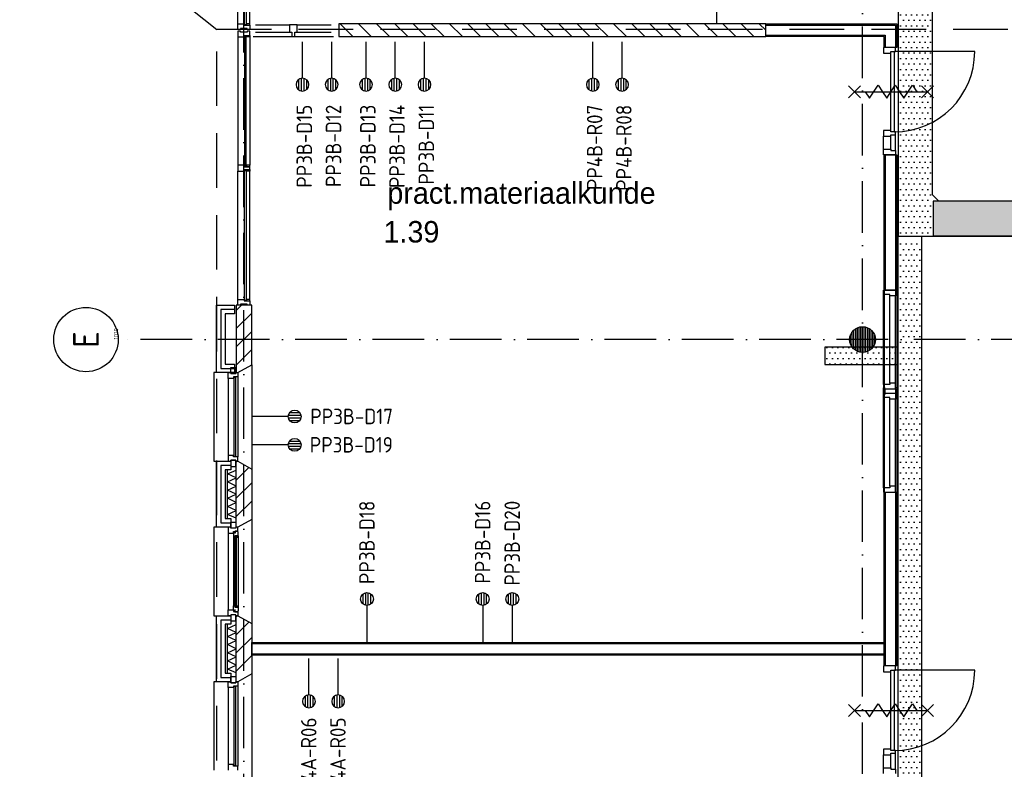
# Model space of a CAD drawing. Header units: millimetres. Extents: x 84333 to 240712, y -2244 to 84291.
# Tile 24 of 74: x 121108 to 132568, y 29373 to 38100. Entities that reach past the tile are written whole.
import ezdxf
from ezdxf.enums import TextEntityAlignment as Align

# ---------------------------------------------------------------- set-up
doc = ezdxf.new("R2010")
doc.units = ezdxf.units.MM
doc.header["$LTSCALE"] = 100
doc.linetypes.add('DASHDOT', pattern=[9, 6, -1.5, 0, -1.5])
doc.linetypes.add('HIDDEN', pattern=[9.525, 6.35, -3.175])
doc.layers.get('0').update_dxf_attribs({"linetype": 'CONTINUOUS'})
for name, color, linetype in [('AFDELING', 4, 'CONTINUOUS'), ('AL$2----_STEMPEL', 7, 'CONTINUOUS'), ('AL$7----_STRAMIEN', 1, 'DASHDOT'), ('AL21----_BUITENWAND', 4, 'CONTINUOUS'), ('AL21K---_ISOLATIE', 1, 'CONTINUOUS'), ('AL22----_BINNENWAND', 7, 'CONTINUOUS'), ('AL24----_TRAPPEN', 7, 'CONTINUOUS'), ('AL28----_KONSTRUKTIE', 3, 'CONTINUOUS'), ('AL31----_BUITENKOZ', 7, 'CONTINUOUS'), ('AL32----_BINNENKOZ', 7, 'CONTINUOUS'), ('AL32----_DRAAIRICHTING', 1, 'CONTINUOUS'), ('AL65----_BEVEILIGING', 7, 'CONTINUOUS'), ('ALN-----_BLOCKNAAM', 2, 'CONTINUOUS'), ('ALXA3---_VOLZWART', 14, 'CONTINUOUS'), ('ALXAA---_GEWBETON', 12, 'CONTINUOUS'), ('ALXAB---_PREFABBETON', 1, 'CONTINUOUS'), ('ALXOU---_GLAS', 7, 'CONTINUOUS'), ('BOUW', 8, 'CONTINUOUS'), ('EB6441--_ATTRIB', 2, 'CONTINUOUS'), ('EL6441--_DATACOM', 3, 'CONTINUOUS'), ('KABELGGOOT1', 8, 'CONTINUOUS'), ('LIJN070', 130, 'CONTINUOUS')]:
    doc.layers.add(name, color=color, linetype=linetype)
doc.styles.add('1_8', font='ISO', dxfattribs={"height": 1.8})
doc.styles.add('BURO-025', font='BUROFONT.shx', dxfattribs={"height": 250})
doc.styles.add('NORATT', font='iso.shx')
doc.styles.get("Standard").update_dxf_attribs({"font": 'iso.shx'})
doc.styles.add('TECHNIC', font='technic_.ttf')
pattern_1 = [(8e-14, (39793.956, 199192.7), (31.75, 63.5), [0, -63.5])]

# ---------------------------------------------------------------- blocks, each defined once
blk = doc.blocks.new('ES4X2')
for p, q in [((-0.45, 1.4), (-0.45, 2.6)), ((-0.15, 1.27), (-0.15, 2.73)), ((0.15, 1.27), (0.15, 2.73)), ((0.45, 1.4), (0.45, 2.6)), ((0, 1.25), (0, -3))]:
    blk.add_line(p, q)
blk.add_circle((0, 2), 0.75)
at = {"style": '1_8', "flags": 8}
for tag, p in [('NUMMER', (1.25, 3.5)), ('CODE', (-1.25, 3.5))]:
    blk.add_attdef(tag, text='', height=1.8, rotation=90, dxfattribs=at).set_placement(p, align=Align.MIDDLE_LEFT)
blk.add_attdef('M_CODE', text='', height=1.8, dxfattribs=at).set_placement((0, 0), align=Align.MIDDLE_CENTER)
blk = doc.blocks.new('1010')
at = {"layer": 'AL$7----_STRAMIEN', "color": 7, "linetype": 'Continuous'}
blk.add_circle((0, 750), 750, dxfattribs=at)
at = {"layer": 'AL$7----_STRAMIEN', "color": 3, "linetype": 'Continuous'}
blk.add_attdef('STR-NAAM', text='', height=600, rotation=360, dxfattribs=at).set_placement((0, 750), align=Align.MIDDLE)
at = {"layer": 'ALN-----_BLOCKNAAM', "linetype": 'Continuous'}
blk.add_text('1010', height=100, dxfattribs=at).set_placement((0, 0))
blk = doc.blocks.new('A$C13e6995e')
at = {"layer": 'KABELGGOOT1'}
h = blk.add_hatch(dxfattribs=at)
h.set_pattern_fill('DOTS', color=256, scale=40, style=0)
h.set_pattern_definition(pattern_1)
h.paths.add_polyline_path([(47000, 37836), (47398, 37829), (47398, 42248), (46999, 42248)])
h = blk.add_hatch(dxfattribs=at)
h.set_pattern_fill('DOTS', color=256, scale=40, style=0)
h.set_pattern_definition(pattern_1)
h.paths.add_polyline_path([(57541, 37829), (57541, 38230), (47405, 38230), (47405, 37829)])
h = blk.add_hatch(dxfattribs=at)
h.set_pattern_fill('DOTS', color=256, scale=40, style=0)
h.set_pattern_definition(pattern_1)
h.paths.add_polyline_path([(47270, 37776), (47000, 37776), (47000, 37434), (47270, 37434)])
h = blk.add_hatch(dxfattribs=at)
h.set_pattern_fill('DOTS', color=256, scale=40, style=0)
h.set_pattern_definition(pattern_1)
h.paths.add_polyline_path([(47270, 37434), (47000, 37434), (47000, 36923), (47270, 36923)])
h = blk.add_hatch(dxfattribs=at)
h.set_pattern_fill('DOTS', color=256, scale=40, style=0)
h.set_pattern_definition(pattern_1)
h.paths.add_polyline_path([(47270, 36923), (47000, 36923), (47000, 35878), (47270, 35878)])
h.paths.add_polyline_path([(46621, 36531), (46621, 36331), (46995, 36331), (46995, 36531)])
h.paths.add_polyline_path([(46621, 36331), (46621, 36531), (46145, 36531), (46145, 36331)])
h.paths.add_polyline_path([(47000, 31285), (47270, 31285), (47270, 32865), (47000, 32865)])
h = blk.add_hatch(dxfattribs=at)
h.set_pattern_fill('DOTS', color=256, scale=40, style=0)
h.set_pattern_definition(pattern_1)
h.paths.add_polyline_path([(47000, 32865), (47270, 32865), (47270, 35878), (47000, 35878)])
at = {"layer": 'AL$2----_STEMPEL', "color": 8}
for p, q in [((39344, 38649), (39315, 38649)), ((39315, 38649), (39315, 38582)), ((39387, 38649), (39344, 38649)), ((39387, 38632), (39387, 38649)), ((39416, 38632), (39387, 38632)), ((39454, 38632), (39416, 38632)), ((39454, 38599), (39454, 38632)), ((39315, 38582), (39387, 38582)), ((39387, 38582), (39387, 38599)), ((39387, 38599), (39454, 38599))]:
    blk.add_line(p, q, dxfattribs=at)
at = {"layer": 'AL$7----_STRAMIEN', "color": 1}
for p, q in [((39385, 9360), (39385, 79257)), ((46585, 9961), (46585, 79257)), ((59485, 36620), (37921, 36620))]:
    blk.add_line(p, q, dxfattribs=at)
at = {"layer": 'AL21----_BUITENWAND', "color": 8}
for p, q in [((39065, 36235), (39065, 37020)), ((39065, 37020), (39275, 37020)), ((39275, 37020), (39275, 36920)), ((39275, 36920), (39165, 36920)), ((39165, 36920), (39165, 36335)), ((39165, 36335), (39275, 36335)), ((39275, 36335), (39275, 36235)), ((39275, 36235), (39065, 36235)), ((39065, 34435), (39065, 35205)), ((39065, 35205), (39234, 35205)), ((39234, 35205), (39234, 35105)), ((39234, 35105), (39165, 35105)), ((39165, 35105), (39165, 34535)), ((39165, 34535), (39234, 34535)), ((39234, 34535), (39234, 34435)), ((39234, 34435), (39065, 34435)), ((39065, 32635), (39065, 33405)), ((39065, 33405), (39234, 33405)), ((39234, 33405), (39234, 33305)), ((39234, 33305), (39165, 33305)), ((39165, 33305), (39165, 32735)), ((39165, 32735), (39234, 32735)), ((39234, 32735), (39234, 32635)), ((39234, 32635), (39065, 32635))]:
    blk.add_line(p, q, dxfattribs=at)
at = {"layer": 'AL21K---_ISOLATIE', "color": 8, "linetype": 'Continuous'}
for p, q in [((39195, 34535), (39195, 35105)), ((39195, 35058), (39295, 35101)), ((39295, 34535), (39295, 35105)), ((39295, 35010), (39195, 35058)), ((39195, 34963), (39295, 35010)), ((39295, 34915), (39195, 34963)), ((39195, 34868), (39295, 34915)), ((39295, 34820), (39195, 34868)), ((39195, 34773), (39295, 34820)), ((39295, 34725), (39195, 34773)), ((39195, 34678), (39295, 34725)), ((39295, 34630), (39195, 34678)), ((39195, 34583), (39295, 34630)), ((39295, 34539), (39195, 34583)), ((39195, 32735), (39195, 33305)), ((39195, 33258), (39295, 33301)), ((39295, 33210), (39195, 33258)), ((39295, 32735), (39295, 33305)), ((39195, 33163), (39295, 33210)), ((39295, 33115), (39195, 33163)), ((39195, 33068), (39295, 33115)), ((39295, 33020), (39195, 33068)), ((39195, 32973), (39295, 33020)), ((39295, 32925), (39195, 32973)), ((39195, 32878), (39295, 32925)), ((39295, 32830), (39195, 32878)), ((39195, 32783), (39295, 32830)), ((39295, 32739), (39195, 32783))]:
    blk.add_line(p, q, dxfattribs=at)
at = {"layer": 'AL22----_BINNENWAND', "color": 8}
for p, q in [((45459, 40297), (46985, 40297)), ((45459, 40147), (45459, 40297)), ((46985, 40297), (46985, 40022)), ((46835, 40147), (45459, 40147)), ((46835, 40022), (46835, 40147)), ((46985, 40022), (46835, 40022)), ((46835, 37195), (46835, 38771)), ((46835, 38771), (46985, 38771)), ((46985, 38771), (46985, 37195)), ((46835, 37195), (46835, 34845)), ((46985, 37195), (46835, 37195)), ((46985, 37195), (46985, 34845)), ((46835, 32820), (46835, 34845)), ((46835, 34845), (46985, 34845)), ((46985, 34845), (46985, 32820)), ((39475, 33095), (46835, 33095)), ((39475, 32945), (39475, 33095)), ((46835, 33095), (46835, 32945)), ((46835, 32945), (39475, 32945)), ((46985, 32820), (46835, 32820))]:
    blk.add_line(p, q, dxfattribs=at)
at = {"layer": 'AL22----_BINNENWAND', "color": 8, "linetype": 'Continuous'}
for p, q in [((45459, 40282), (46970, 40282)), ((46970, 40282), (46970, 40022)), ((45459, 40162), (46850, 40162)), ((46850, 40162), (46850, 40022)), ((46850, 38771), (46850, 37195)), ((46970, 38771), (46970, 37195)), ((46850, 34845), (46850, 32820)), ((46970, 34845), (46970, 32820)), ((39475, 33080), (46835, 33080)), ((39475, 32960), (46835, 32960))]:
    blk.add_line(p, q, dxfattribs=at)
at = {"layer": 'AL24----_TRAPPEN', "color": 8}
blk.add_line((44885, 42120), (44885, 40290), dxfattribs=at)
at = {"layer": 'AL28----_KONSTRUKTIE', "color": 8}
for p, q in [((40488, 40297), (40488, 40147)), ((45459, 40297), (40488, 40297)), ((45459, 40147), (45459, 40297)), ((40488, 40147), (45459, 40147)), ((39295, 35205), (39315, 35205)), ((39295, 34435), (39295, 35205)), ((39315, 35205), (39475, 35113)), ((39475, 35113), (39475, 34527)), ((39475, 34527), (39315, 34435)), ((39315, 34435), (39295, 34435)), ((39295, 33405), (39315, 33405)), ((39295, 32635), (39295, 33405)), ((39315, 33405), (39475, 33313)), ((39475, 33313), (39475, 32727)), ((39475, 32727), (39315, 32635)), ((39315, 32635), (39295, 32635))]:
    blk.add_line(p, q, dxfattribs=at)
at = {"layer": 'AL28----_KONSTRUKTIE', "color": 8, "linetype": 'Continuous'}
for p, q in [((39475, 37020), (39295, 37020)), ((39295, 37020), (39295, 36235)), ((39475, 36327), (39475, 37020)), ((39295, 36235), (39315, 36235)), ((39315, 36235), (39475, 36327))]:
    blk.add_line(p, q, dxfattribs=at)
at = {"layer": 'AL28----_KONSTRUKTIE', "color": 8}
blk.add_circle((46585, 36620), 150, dxfattribs=at)
at = {"layer": 'AL31----_BUITENKOZ', "color": 8}
for p, q in [((39315, 40296), (39315, 41946)), ((39454, 40296), (39454, 41946)), ((39315, 40229), (39315, 40296)), ((39315, 40296), (39387, 40296)), ((39344, 40229), (39315, 40229)), ((39424, 40243), (39344, 40243)), ((39344, 40243), (39344, 40229)), ((39387, 40296), (39387, 40279)), ((39391, 40296), (39387, 40296)), ((39387, 40296), (39387, 40279)), ((39387, 40279), (39454, 40279)), ((39387, 40279), (39416, 40279)), ((39391, 40283), (39391, 40296)), ((39412, 40283), (39391, 40283)), ((39416, 40296), (39412, 40296)), ((39412, 40296), (39412, 40283)), ((39454, 40296), (39416, 40296)), ((39416, 40296), (39416, 40279)), ((39416, 40279), (39416, 40296)), ((39416, 40279), (39454, 40279)), ((39424, 40229), (39424, 40243)), ((39454, 40229), (39424, 40229)), ((39454, 40279), (39454, 40296)), ((39454, 40279), (39454, 40229)), ((39344, 40211), (39315, 40211)), ((39315, 40211), (39315, 40144)), ((39315, 40144), (39315, 38649)), ((39315, 40144), (39387, 40144)), ((39344, 40197), (39344, 40211)), ((39424, 40197), (39344, 40197)), ((39387, 40144), (39387, 40161)), ((39387, 40161), (39454, 40161)), ((39387, 40144), (39387, 40161)), ((39387, 40161), (39416, 40161)), ((39391, 40144), (39387, 40144)), ((39412, 40157), (39391, 40157)), ((39391, 40157), (39391, 40144)), ((39412, 40144), (39412, 40157)), ((39416, 40144), (39412, 40144)), ((39416, 40161), (39454, 40161)), ((39416, 40144), (39416, 40161)), ((39416, 40161), (39416, 40144)), ((39454, 40144), (39416, 40144)), ((39454, 40211), (39424, 40211)), ((39424, 40211), (39424, 40197)), ((39454, 40161), (39454, 40211)), ((39454, 40161), (39454, 40144)), ((39454, 40144), (39454, 38649)), ((39391, 38649), (39387, 38649)), ((39387, 38649), (39387, 38632)), ((39387, 38632), (39416, 38632)), ((39391, 38636), (39391, 38649)), ((39412, 38636), (39391, 38636)), ((39416, 38649), (39412, 38649)), ((39412, 38649), (39412, 38636)), ((39454, 38649), (39416, 38649)), ((39416, 38649), (39416, 38632)), ((39416, 38632), (39416, 38649)), ((39416, 38632), (39454, 38632)), ((39454, 38632), (39454, 38649)), ((39315, 37087), (39315, 38582)), ((39387, 38582), (39387, 38599)), ((39387, 38599), (39416, 38599)), ((39391, 38582), (39387, 38582)), ((39412, 38595), (39391, 38595)), ((39391, 38595), (39391, 38582)), ((39412, 38582), (39412, 38595)), ((39416, 38582), (39412, 38582)), ((39416, 38599), (39454, 38599)), ((39416, 38582), (39416, 38599)), ((39416, 38599), (39416, 38582)), ((39454, 38582), (39416, 38582)), ((39454, 38599), (39454, 38582)), ((39454, 37087), (39454, 38582)), ((39315, 37020), (39315, 37087)), ((39315, 37087), (39387, 37087)), ((39344, 37020), (39315, 37020)), ((39424, 37034), (39344, 37034)), ((39344, 37034), (39344, 37020)), ((39387, 37087), (39387, 37070)), ((39391, 37087), (39387, 37087)), ((39387, 37087), (39387, 37070)), ((39387, 37070), (39454, 37070)), ((39387, 37070), (39416, 37070)), ((39391, 37074), (39391, 37087)), ((39412, 37074), (39391, 37074)), ((39416, 37087), (39412, 37087)), ((39412, 37087), (39412, 37074)), ((39454, 37087), (39416, 37087)), ((39416, 37087), (39416, 37070)), ((39416, 37070), (39416, 37087)), ((39416, 37070), (39454, 37070)), ((39424, 37020), (39424, 37034)), ((39454, 37020), (39424, 37020)), ((39454, 37070), (39454, 37087)), ((39454, 37070), (39454, 37020)), ((39065, 36235), (39035, 36235)), ((39035, 36235), (39035, 35205)), ((39234, 36225), (39234, 36296)), ((39234, 36296), (39290, 36296)), ((39290, 36225), (39234, 36225)), ((39290, 36296), (39290, 36225)), ((39475, 36327), (39475, 35113)), ((39201, 36168), (39201, 35272)), ((39315, 36185), (39315, 35255)), ((39035, 35205), (39065, 35205)), ((39290, 35215), (39234, 35215)), ((39234, 35215), (39234, 35144)), ((39290, 35144), (39290, 35215)), ((39234, 35144), (39290, 35144)), ((39234, 34425), (39234, 34496)), ((39234, 34496), (39290, 34496)), ((39290, 34496), (39290, 34425)), ((39475, 34527), (39475, 33313)), ((39065, 34435), (39035, 34435)), ((39035, 34435), (39035, 33405)), ((39290, 34425), (39234, 34425)), ((39314, 34388), (39284, 34388)), ((39284, 34388), (39284, 34365)), ((39314, 34381), (39314, 34388)), ((39201, 34368), (39201, 33472)), ((39279, 34373), (39264, 34373)), ((39264, 34373), (39264, 34368)), ((39264, 34368), (39264, 34321)), ((39264, 34321), (39264, 33519)), ((39264, 34321), (39277, 34319)), ((39277, 34319), (39277, 34336)), ((39277, 34336), (39318, 34336)), ((39279, 34365), (39279, 34373)), ((39284, 34365), (39279, 34365)), ((39316, 34336), (39302, 34336)), ((39302, 34336), (39302, 34319)), ((39302, 34319), (39316, 34319)), ((39318, 34378), (39314, 34381)), ((39316, 34319), (39316, 34336)), ((39318, 34336), (39318, 34378)), ((39318, 34336), (39318, 33504)), ((39264, 33519), (39277, 33521)), ((39264, 33472), (39264, 33519)), ((39264, 33467), (39264, 33472)), ((39279, 33467), (39264, 33467)), ((39277, 33521), (39277, 33504)), ((39277, 33504), (39318, 33504)), ((39284, 33475), (39279, 33475)), ((39279, 33475), (39279, 33467)), ((39284, 33452), (39284, 33475)), ((39302, 33504), (39302, 33521)), ((39302, 33521), (39316, 33521)), ((39316, 33504), (39302, 33504)), ((39316, 33521), (39316, 33504)), ((39318, 33504), (39318, 33462)), ((39035, 33405), (39065, 33405)), ((39290, 33415), (39234, 33415)), ((39234, 33415), (39234, 33344)), ((39314, 33452), (39284, 33452)), ((39290, 33344), (39290, 33415)), ((39318, 33462), (39314, 33459)), ((39314, 33459), (39314, 33452)), ((39234, 33344), (39290, 33344)), ((39234, 32625), (39234, 32696)), ((39234, 32696), (39290, 32696)), ((39290, 32696), (39290, 32625)), ((39475, 32727), (39475, 31513)), ((39065, 32635), (39035, 32635)), ((39035, 32635), (39035, 31605)), ((39201, 32568), (39201, 31672)), ((39290, 32625), (39234, 32625)), ((39315, 32585), (39315, 31655))]:
    blk.add_line(p, q, dxfattribs=at)
at = {"layer": 'AL31----_BUITENKOZ', "color": 8, "linetype": 'Continuous'}
for p, q in [((39201, 36168), (39201, 36235)), ((39201, 36235), (39234, 36235)), ((39234, 36235), (39234, 36225)), ((39234, 36225), (39290, 36225)), ((39290, 36225), (39290, 36235)), ((39290, 36235), (39290, 36235)), ((39290, 36235), (39315, 36235)), ((39315, 36235), (39315, 36185)), ((39264, 36168), (39201, 36168)), ((39201, 36168), (39201, 36168)), ((39201, 36168), (39201, 36168)), ((39201, 36168), (39201, 36168)), ((39201, 36168), (39201, 36168)), ((39315, 36185), (39264, 36185)), ((39264, 36185), (39264, 36168)), ((39289, 36180), (39268, 36180)), ((39268, 36180), (39268, 35260)), ((39289, 35260), (39289, 36180)), ((39315, 36185), (39315, 36185)), ((39264, 35272), (39201, 35272)), ((39201, 35272), (39201, 35272)), ((39201, 35272), (39201, 35272)), ((39201, 35272), (39201, 35272)), ((39201, 35272), (39201, 35272)), ((39201, 35272), (39201, 35205)), ((39201, 35205), (39234, 35205)), ((39234, 35205), (39234, 35215)), ((39234, 35215), (39290, 35215)), ((39264, 35255), (39264, 35272)), ((39315, 35255), (39264, 35255)), ((39268, 35260), (39289, 35260)), ((39290, 35215), (39290, 35205)), ((39290, 35205), (39290, 35205)), ((39290, 35205), (39315, 35205)), ((39315, 35255), (39315, 35255)), ((39315, 35205), (39315, 35255)), ((39300, 34334), (39279, 34334)), ((39279, 34334), (39279, 33506)), ((39300, 33506), (39300, 34334)), ((39279, 33506), (39300, 33506)), ((39201, 32568), (39201, 32635)), ((39201, 32635), (39234, 32635)), ((39264, 32568), (39201, 32568)), ((39201, 32568), (39201, 32568)), ((39201, 32568), (39201, 32568)), ((39201, 32568), (39201, 32568)), ((39201, 32568), (39201, 32568)), ((39234, 32635), (39234, 32625)), ((39234, 32625), (39290, 32625)), ((39315, 32585), (39264, 32585)), ((39264, 32585), (39264, 32568)), ((39289, 32580), (39268, 32580)), ((39268, 32580), (39268, 31660)), ((39289, 31660), (39289, 32580)), ((39290, 32625), (39290, 32635)), ((39290, 32635), (39290, 32635)), ((39290, 32635), (39315, 32635)), ((39315, 32635), (39315, 32585)), ((39315, 32585), (39315, 32585)), ((39264, 31672), (39201, 31672)), ((39201, 31672), (39201, 31672)), ((39201, 31672), (39201, 31672)), ((39201, 31672), (39201, 31672)), ((39201, 31672), (39201, 31672)), ((39201, 31672), (39201, 31605)), ((39264, 31655), (39264, 31672)), ((39315, 31655), (39264, 31655)), ((39268, 31660), (39289, 31660)), ((39315, 31655), (39315, 31655)), ((39315, 31605), (39315, 31655))]:
    blk.add_line(p, q, dxfattribs=at)
at = {"layer": 'AL32----_BINNENKOZ', "color": 8}
for p, q in [((39521, 40286), (39916, 40286)), ((40006, 40286), (40401, 40286)), ((39521, 40198), (39916, 40198)), ((40006, 40198), (40401, 40198)), ((46967, 40022), (46828, 40022)), ((46828, 40022), (46828, 39955)), ((46967, 39972), (46967, 40022)), ((46828, 39955), (46916, 39955)), ((46916, 39038), (46916, 39972)), ((46916, 39955), (46916, 39972)), ((46916, 39972), (46967, 39972)), ((46956, 39038), (46956, 39972)), ((46916, 39055), (46828, 39055)), ((46828, 39055), (46828, 38988)), ((46828, 38838), (46828, 38988)), ((46828, 38988), (46916, 38988)), ((46916, 39038), (46916, 39055)), ((46967, 39038), (46916, 39038)), ((46916, 38988), (46916, 39005)), ((46916, 39005), (46967, 39005)), ((46916, 38838), (46916, 38988)), ((46967, 39005), (46967, 39038)), ((46967, 39005), (46967, 39038)), ((46967, 38821), (46967, 39005)), ((46828, 38771), (46828, 38838)), ((46828, 38838), (46916, 38838)), ((46967, 38771), (46828, 38771)), ((46916, 38838), (46916, 38821)), ((46916, 38821), (46967, 38821)), ((46967, 38821), (46967, 38771)), ((46828, 37195), (46967, 37195)), ((46828, 37145), (46828, 37195)), ((46828, 36095), (46828, 37145)), ((46904, 37145), (46828, 37145)), ((46904, 37128), (46904, 37145)), ((46967, 37195), (46967, 37128)), ((46904, 36112), (46904, 37128)), ((46967, 37128), (46904, 37128)), ((46967, 36112), (46967, 37128)), ((46967, 36112), (46904, 36112)), ((46904, 36112), (46904, 36095)), ((46967, 36045), (46967, 36112)), ((46904, 36095), (46828, 36095)), ((46828, 36095), (46828, 36045)), ((46828, 36045), (46967, 36045)), ((46828, 35995), (46967, 35995)), ((46828, 35945), (46828, 35995)), ((46829, 36045), (46829, 36058)), ((46829, 36058), (46847, 36058)), ((46829, 35983), (46829, 36045)), ((46847, 35995), (46847, 36045)), ((46847, 36045), (46853, 36045)), ((46853, 35995), (46847, 35995)), ((46847, 35995), (46847, 35983)), ((46972, 36045), (46967, 36045)), ((46967, 35995), (46972, 35995)), ((46967, 35995), (46967, 35928)), ((46990, 36058), (46972, 36058)), ((46972, 35995), (46972, 36045)), ((46972, 35995), (46972, 35983)), ((46990, 36045), (46990, 36058)), ((46990, 35983), (46990, 36045)), ((46828, 34895), (46828, 35945)), ((46904, 35945), (46828, 35945)), ((46847, 35983), (46829, 35983)), ((46904, 35928), (46904, 35945)), ((46904, 34912), (46904, 35928)), ((46967, 35928), (46904, 35928)), ((46967, 34912), (46967, 35928)), ((46972, 35983), (46990, 35983)), ((46904, 34895), (46828, 34895)), ((46828, 34895), (46828, 34845)), ((46828, 34845), (46967, 34845)), ((46967, 34912), (46904, 34912)), ((46904, 34912), (46904, 34895)), ((46967, 34845), (46967, 34912)), ((39234, 34435), (39201, 34435)), ((39201, 34435), (39201, 34368)), ((39234, 34425), (39234, 34435)), ((39290, 34425), (39234, 34425)), ((39264, 34368), (39264, 34385)), ((39264, 34385), (39279, 34385)), ((39279, 34385), (39279, 34391)), ((39279, 34391), (39315, 34391)), ((39315, 34435), (39290, 34435)), ((39290, 34435), (39290, 34425)), ((39315, 34391), (39315, 34435)), ((39201, 34368), (39264, 34368)), ((39201, 33405), (39201, 33472)), ((39201, 33472), (39264, 33472)), ((39264, 33472), (39264, 33455)), ((39234, 33405), (39201, 33405)), ((39290, 33415), (39234, 33415)), ((39234, 33415), (39234, 33405)), ((39264, 33455), (39279, 33455)), ((39279, 33455), (39279, 33449)), ((39279, 33449), (39315, 33449)), ((39290, 33405), (39290, 33415)), ((39315, 33405), (39290, 33405)), ((39315, 33449), (39315, 33405)), ((46967, 32820), (46828, 32820)), ((46828, 32820), (46828, 32753)), ((46967, 32770), (46967, 32820)), ((46828, 32753), (46916, 32753)), ((46916, 31836), (46916, 32770)), ((46916, 32753), (46916, 32770)), ((46916, 32770), (46967, 32770)), ((46956, 31836), (46956, 32770)), ((46916, 31853), (46828, 31853)), ((46828, 31853), (46828, 31786)), ((46828, 31786), (46916, 31786)), ((46828, 31636), (46828, 31786)), ((46916, 31836), (46916, 31853)), ((46967, 31836), (46916, 31836)), ((46916, 31786), (46916, 31803)), ((46916, 31803), (46967, 31803)), ((46916, 31636), (46916, 31786)), ((46967, 31803), (46967, 31836)), ((46967, 31803), (46967, 31836)), ((46967, 31619), (46967, 31803)), ((46828, 31569), (46828, 31636)), ((46828, 31636), (46916, 31636)), ((46916, 31636), (46916, 31619)), ((46916, 31619), (46967, 31619)), ((46967, 31619), (46967, 31569))]:
    blk.add_line(p, q, dxfattribs=at)
at = {"layer": 'AL32----_BINNENKOZ', "color": 8, "linetype": 'Continuous'}
for p, q in [((40006, 40286), (39916, 40286)), ((39916, 40286), (39916, 40198)), ((40006, 40198), (40006, 40286)), ((39494, 40147), (40428, 40147)), ((39916, 40198), (39943, 40198)), ((39943, 40198), (39943, 40147)), ((39943, 40147), (39979, 40147)), ((39979, 40147), (39979, 40198)), ((39979, 40198), (40006, 40198))]:
    blk.add_line(p, q, dxfattribs=at)
at = {"layer": 'AL32----_DRAAIRICHTING', "color": 8}
for p, q in [((47890, 39972), (46956, 39972)), ((47890, 32770), (46956, 32770))]:
    blk.add_line(p, q, dxfattribs=at)
for centre in [(46956, 39972), (46956, 32770)]:
    blk.add_arc(centre, 934, 270, 0, dxfattribs=at)
at = {"layer": 'AL65----_BEVEILIGING', "color": 8, "linetype": 'Continuous'}
for p, q in [((46421, 39575), (46561, 39435)), ((46421, 39435), (46561, 39575)), ((46666, 39430), (46766, 39580)), ((46766, 39580), (46816, 39505)), ((46866, 39430), (46966, 39580)), ((46966, 39580), (47016, 39505)), ((47066, 39430), (47166, 39580)), ((47166, 39580), (47216, 39505)), ((47271, 39575), (47411, 39435)), ((47271, 39435), (47411, 39575)), ((46491, 39505), (47341, 39505)), ((46616, 39505), (46666, 39430)), ((46816, 39505), (46866, 39430)), ((47016, 39505), (47066, 39430))]:
    blk.add_line(p, q, dxfattribs=at)
for points in [[(46421, 32233), (46561, 32373)], [(46421, 32373), (46561, 32233)], [(46616, 32303), (46666, 32228), (46766, 32378), (46816, 32303)], [(46816, 32303), (46866, 32228), (46966, 32378), (47016, 32303)], [(47016, 32303), (47066, 32228), (47166, 32378), (47216, 32303)], [(47271, 32233), (47411, 32373)], [(47271, 32373), (47411, 32233)], [(46491, 32303), (47341, 32303)]]:
    blk.add_lwpolyline(points, dxfattribs=at)
at = {"layer": 'ALXA3---_VOLZWART', "color": 8}
for p, q in [((39275, 36970), (39115, 36970)), ((39115, 36970), (39115, 36285)), ((39115, 36285), (39275, 36285)), ((39234, 35155), (39115, 35155)), ((39115, 35155), (39115, 34485)), ((39115, 34485), (39234, 34485)), ((39234, 33355), (39115, 33355)), ((39115, 33355), (39115, 32685)), ((39115, 32685), (39234, 32685))]:
    blk.add_line(p, q, dxfattribs=at)
at = {"layer": 'ALXAA---_GEWBETON', "color": 8}
for p, q in [((46445, 36566), (46445, 36674)), ((46465, 36530), (46465, 36710)), ((46485, 36508), (46485, 36732)), ((46505, 36493), (46505, 36747)), ((46525, 36483), (46525, 36758)), ((46545, 36475), (46545, 36765)), ((46565, 36471), (46565, 36769)), ((46585, 36470), (46585, 36770)), ((46605, 36471), (46605, 36769)), ((46625, 36475), (46625, 36765)), ((46645, 36483), (46645, 36758)), ((46665, 36493), (46665, 36747)), ((46685, 36508), (46685, 36732)), ((46705, 36530), (46705, 36710)), ((46725, 36566), (46725, 36674))]:
    blk.add_line(p, q, dxfattribs=at)
at = {"layer": 'ALXAB---_PREFABBETON', "color": 8}
for p, q in [((40504, 40297), (40654, 40147)), ((40717, 40297), (40867, 40147)), ((40929, 40297), (41079, 40147)), ((41141, 40297), (41291, 40147)), ((41353, 40297), (41503, 40147)), ((41565, 40297), (41715, 40147)), ((41777, 40297), (41927, 40147)), ((41989, 40297), (42139, 40147)), ((42201, 40297), (42351, 40147)), ((42414, 40297), (42564, 40147)), ((42626, 40297), (42776, 40147)), ((42838, 40297), (42988, 40147)), ((43050, 40297), (43200, 40147)), ((43262, 40297), (43412, 40147)), ((43474, 40297), (43624, 40147)), ((43686, 40297), (43836, 40147)), ((43899, 40297), (44049, 40147)), ((44111, 40297), (44261, 40147)), ((44323, 40297), (44473, 40147)), ((44535, 40297), (44685, 40147)), ((44747, 40297), (44897, 40147)), ((44959, 40297), (45109, 40147)), ((45171, 40297), (45321, 40147)), ((45383, 40297), (45459, 40222)), ((39295, 36959), (39356, 37020)), ((39295, 36747), (39475, 36927)), ((39295, 36535), (39475, 36715)), ((39295, 36323), (39475, 36503)), ((39295, 35196), (39304, 35205)), ((39295, 34984), (39443, 35131)), ((39295, 34772), (39475, 34952)), ((39295, 34560), (39475, 34740)), ((39295, 33396), (39304, 33405)), ((39295, 33184), (39443, 33331)), ((39295, 32972), (39475, 33152)), ((39295, 32760), (39475, 32940))]:
    blk.add_line(p, q, dxfattribs=at)
at = {"layer": 'ALXOU---_GLAS', "color": 8}
for p, q in [((39391, 40283), (39391, 41959)), ((39412, 41959), (39412, 40283)), ((39412, 40283), (39391, 40283)), ((39412, 40157), (39391, 40157)), ((39391, 40157), (39391, 38636)), ((39412, 38636), (39412, 40157)), ((39391, 38636), (39412, 38636)), ((39391, 38595), (39412, 38595)), ((39391, 37074), (39391, 38595)), ((39412, 38595), (39412, 37074)), ((39412, 37074), (39391, 37074))]:
    blk.add_line(p, q, dxfattribs=at)
at = {"layer": 'KABELGGOOT1'}
for p, q in [((47399, 38306, 3650), (47399, 51206, 3650)), ((46999, 44357, 3650), (47000, 37825, 3650)), ((47474, 38231, 3650), (47399, 38306, 3650)), ((71266, 38231), (47474, 38231)), ((47000, 37825), (97665, 37831)), ((47000, 23210, 3650), (47000, 37825, 3650)), ((47270, 37825, 3650), (47270, 23210, 3650)), ((46995, 36531, 3650), (46145, 36531, 3650)), ((46145, 36531, 3650), (46145, 36331, 3650)), ((46995, 36331, 3650), (46995, 36531, 3650)), ((46145, 36331, 3650), (46995, 36331, 3650))]:
    blk.add_line(p, q, dxfattribs=at)
blk.add_lwpolyline([(47405, 37829), (57541, 37829), (57541, 38230), (47405, 38230)], close=True, dxfattribs=at)
at = {"layer": 'AL$7----_STRAMIEN', "xscale": 0.5, "yscale": 0.5, "zscale": 0.5, "rotation": 90.00000000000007}
blk.add_blockref('1010', (37921, 36620), dxfattribs=at).add_auto_attribs({'STR-NAAM': 'E'})
at = {"layer": 'AFDELING', "color": 8, "style": 'TECHNIC'}
for p in [(92219, 54468), (58038, 41625), (88108, 41444)]:
    blk.add_attdef('VIDE', text='', height=500, dxfattribs=at).set_placement(p, align=Align.CENTER)
blk.add_attdef('VIDE', text='', height=500, rotation=90, dxfattribs=at).set_placement((75129, 25766), align=Align.CENTER)
at = {"layer": 'BOUW', "style": 'BURO-025'}
for s, p in [('pract.materiaalkunde', (41054, 38201)), ('1.39', (41009, 37750))]:
    blk.add_text(s, height=250, dxfattribs=at).set_placement(p)

msp = doc.modelspace()

# ---------------------------------------------------------------- linework, layer by layer
at = {"layer": 'LIJN070', "linetype": 'HIDDEN'}
for p, q in [((123401, 37983), (121108, 39816)), ((123402, 5663), (123402, 37991)), ((123402, 37991), (139980, 37991))]:
    msp.add_line(p, q, dxfattribs=at)

# ---------------------------------------------------------------- block references
at = {"layer": 'EL6441--_DATACOM'}
msp.add_blockref('A$C13e6995e', (84333, -2244), dxfattribs=at)
ref = msp.add_blockref('ES4X2', (124399, 37544), dxfattribs=dict(at, xscale=-100.0000000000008, yscale=100, zscale=100, rotation=180.0004147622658))
ref.add_attrib('NUMMER', 'PP3B-D15', dxfattribs={"layer": 'EB6441--_ATTRIB', "color": 1, "height": 180, "rotation": 90.0004, "style": 'NORATT', "flags": 8}).set_placement((124420, 37110), align=Align.MIDDLE_RIGHT)
ref = msp.add_blockref('ES4X2', (124739, 37544), dxfattribs=dict(at, xscale=-100.0000000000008, yscale=100, zscale=100, rotation=180.0004147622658))
ref.add_attrib('NUMMER', 'PP3B-D12', dxfattribs={"layer": 'EB6441--_ATTRIB', "color": 1, "height": 180, "rotation": 90.0004, "style": 'NORATT', "flags": 8}).set_placement((124760, 37110), align=Align.MIDDLE_RIGHT)
ref = msp.add_blockref('ES4X2', (125139, 37544), dxfattribs=dict(at, xscale=-100.0000000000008, yscale=100, zscale=100, rotation=180.0004147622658))
ref.add_attrib('NUMMER', 'PP3B-D13', dxfattribs={"layer": 'EB6441--_ATTRIB', "color": 1, "height": 180, "rotation": 90.0004, "style": 'NORATT', "flags": 8}).set_placement((125160, 37110), align=Align.MIDDLE_RIGHT)
ref = msp.add_blockref('ES4X2', (125479, 37544), dxfattribs=dict(at, xscale=-100.0000000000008, yscale=100, zscale=100, rotation=180.0004147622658))
ref.add_attrib('NUMMER', 'PP3B-D14', dxfattribs={"layer": 'EB6441--_ATTRIB', "color": 1, "height": 180, "rotation": 90.0004, "style": 'NORATT', "flags": 8}).set_placement((125500, 37110), align=Align.MIDDLE_RIGHT)
ref = msp.add_blockref('ES4X2', (125819, 37544), dxfattribs=dict(at, xscale=-100.0000000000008, yscale=100, zscale=100, rotation=180.0004147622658))
ref.add_attrib('NUMMER', 'PP3B-D11', dxfattribs={"layer": 'EB6441--_ATTRIB', "color": 1, "height": 180, "rotation": 90.0004, "style": 'NORATT', "flags": 8}).set_placement((125840, 37110), align=Align.MIDDLE_RIGHT)
ref = msp.add_blockref('ES4X2', (127779, 37544), dxfattribs=dict(at, xscale=-100.0000000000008, yscale=100, zscale=100, rotation=180.0004147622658))
ref.add_attrib('NUMMER', 'PP4B-R07', dxfattribs={"layer": 'EB6441--_ATTRIB', "color": 1, "height": 180, "rotation": 90.0004, "style": 'NORATT', "flags": 8}).set_placement((127800, 37110), align=Align.MIDDLE_RIGHT)
ref = msp.add_blockref('ES4X2', (128119, 37544), dxfattribs=dict(at, xscale=-100.0000000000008, yscale=100, zscale=100, rotation=180.0004147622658))
ref.add_attrib('NUMMER', 'PP4B-R08', dxfattribs={"layer": 'EB6441--_ATTRIB', "color": 1, "height": 180, "rotation": 90.0004, "style": 'NORATT', "flags": 8}).set_placement((128140, 37110), align=Align.MIDDLE_RIGHT)
ref = msp.add_blockref('ES4X2', (124108, 33480), dxfattribs=dict(at, xscale=99.99999999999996, yscale=99.99999999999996, zscale=99.99999999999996, rotation=269.9993778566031))
ref.add_attrib('NUMMER', 'PP3B-D17', dxfattribs={"layer": 'EB6441--_ATTRIB', "color": 1, "height": 180, "rotation": 359.9994, "style": 'NORATT', "flags": 8}).set_placement((125452, 33481), align=Align.MIDDLE_RIGHT)
ref = msp.add_blockref('ES4X2', (124108, 33150), dxfattribs=dict(at, xscale=99.99999999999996, yscale=99.99999999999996, zscale=99.99999999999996, rotation=269.9993778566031))
ref.add_attrib('NUMMER', 'PP3B-D19', dxfattribs={"layer": 'EB6441--_ATTRIB', "color": 1, "height": 180, "rotation": 359.9994, "style": 'NORATT', "flags": 8}).set_placement((125452, 33151), align=Align.MIDDLE_RIGHT)
ref = msp.add_blockref('ES4X2', (125150, 31155), dxfattribs=dict(at, xscale=100, yscale=100, zscale=100, rotation=359.9999999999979))
ref.add_attrib('NUMMER', 'PP3B-D18', dxfattribs={"layer": 'EB6441--_ATTRIB', "color": 1, "height": 180, "rotation": 90, "style": 'NORATT', "flags": 8}).set_placement((125149, 32500), align=Align.MIDDLE_RIGHT)
ref = msp.add_blockref('ES4X2', (126497, 31155), dxfattribs=dict(at, xscale=100, yscale=100, zscale=100, rotation=359.9999999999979))
ref.add_attrib('NUMMER', 'PP3B-D16', dxfattribs={"layer": 'EB6441--_ATTRIB', "color": 1, "height": 180, "rotation": 90, "style": 'NORATT', "flags": 8}).set_placement((126496, 32500), align=Align.MIDDLE_RIGHT)
ref = msp.add_blockref('ES4X2', (126841, 31155), dxfattribs=dict(at, xscale=100, yscale=100, zscale=100, rotation=359.9999999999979))
ref.add_attrib('NUMMER', 'PP3B-D20', dxfattribs={"layer": 'EB6441--_ATTRIB', "color": 1, "height": 180, "rotation": 90, "style": 'NORATT', "flags": 8}).set_placement((126840, 32500), align=Align.MIDDLE_RIGHT)
ref = msp.add_blockref('ES4X2', (124474, 30364), dxfattribs=dict(at, xscale=-100.0000000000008, yscale=100, zscale=100, rotation=180.0004147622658))
ref.add_attrib('CODE', 'PP4A-R06', dxfattribs={"layer": 'EB6441--_ATTRIB', "color": 1, "height": 180, "rotation": 90.0002, "style": '1_8', "flags": 8}).set_placement((124472, 28971), align=Align.MIDDLE_LEFT)
ref = msp.add_blockref('ES4X2', (124814, 30364), dxfattribs=dict(at, xscale=-100.0000000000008, yscale=100, zscale=100, rotation=180.0004147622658))
ref.add_attrib('CODE', 'PP4A-R05', dxfattribs={"layer": 'EB6441--_ATTRIB', "color": 1, "height": 180, "rotation": 90.0002, "style": '1_8', "flags": 8}).set_placement((124812, 28971), align=Align.MIDDLE_LEFT)

doc.saveas('drawing.dxf')
